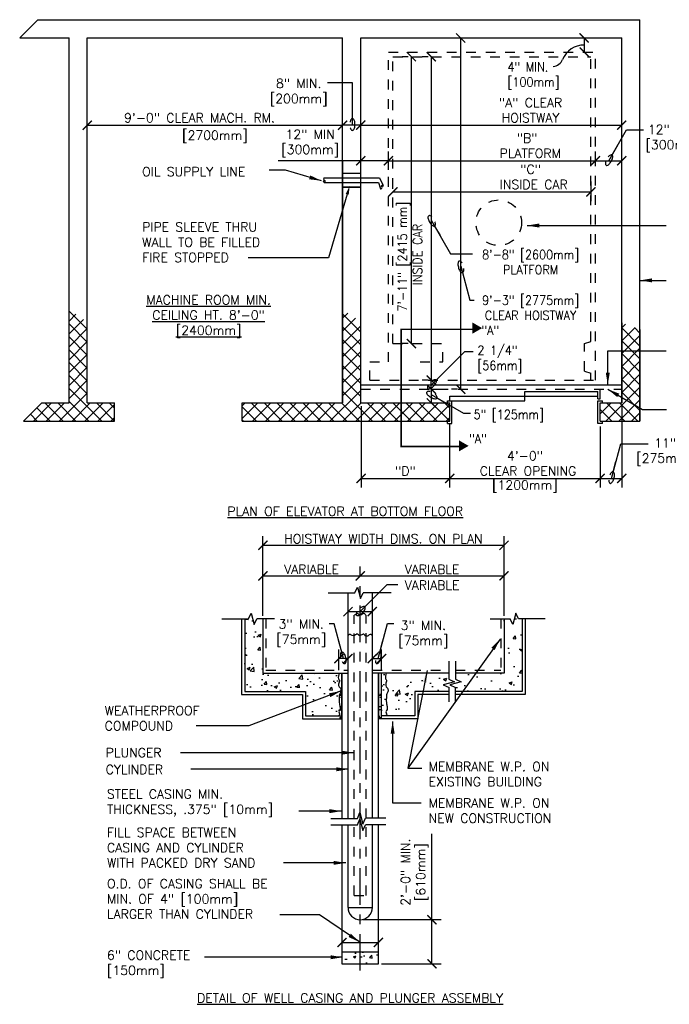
# Model space of a CAD drawing. Header units: inches. Extents: x 1 to 15.2, y 0.4 to 10.6.
# Tile 1 of 2: x 1 to 7.7, y 0.4 to 10.6. Entities that reach past the tile are written whole.
import ezdxf
from ezdxf.enums import TextEntityAlignment as Align

# ---------------------------------------------------------------- set-up
doc = ezdxf.new("R2010")
doc.units = ezdxf.units.IN
doc.header["$LTSCALE"] = 0.5
doc.header["$MEASUREMENT"] = 0
doc.header["$PDSIZE"] = -1
doc.linetypes.add('CENTER2', pattern=[1.125, 0.75, -0.125, 0.125, -0.125])
doc.linetypes.add('HIDDEN2', pattern=[0.1875, 0.125, -0.0625])
doc.layers.get('Defpoints').update_dxf_attribs({"color": 2})
for name, color, linetype in [('A-DETL-DIMS', 2, 'Continuous'), ('A-DETL-HEVY', 5, 'Continuous'), ('A-DETL-MEDM', 4, 'Continuous'), ('A-DETL-PATT', 8, 'Continuous'), ('A-DETL-TEXT', 2, 'Continuous')]:
    doc.layers.add(name, color=color, linetype=linetype)
doc.styles.add('Romans', font='romans.shx')
doc.dimstyles.new('VA-Dims', dxfattribs={"dimtxt": 0.09375, "dimasz": 0.09375, "dimexe": 0.09375, "dimexo": 0.03125, "dimgap": 0.02, "dimtad": 1, "dimdec": 5, "dimzin": 0, "dimdsep": 46, "dimlunit": 4, "dimtxsty": 'Romans', "dimblk": 'ARCHTICK', "dimcen": 0.09375, "dimclrd": 256, "dimclre": 256, "dimclrt": 256, "dimadec": 0, "dimazin": 0, "dimtfac": 1, "dimtdec": 5, "dimtofl": 0, "dimtmove": 0, "dimatfit": 3, "dimfxl": 0, "dimfrac": 2, "dimtolj": 1, "dimtzin": 0, "dimlwd": -1, "dimlwe": -1, "dimarcsym": 0})
doc.dimstyles.new('VA-Lead', dxfattribs={"dimtxt": 0.09375, "dimasz": 0.125, "dimexe": 0.125, "dimexo": 0.03125, "dimgap": 0.02, "dimtad": 1, "dimdec": 5, "dimzin": 0, "dimdsep": 46, "dimlunit": 4, "dimtxsty": 'Romans', "dimcen": 0.125, "dimclrd": 256, "dimclre": 256, "dimclrt": 256, "dimadec": 0, "dimazin": 0, "dimtfac": 1, "dimtdec": 5, "dimtofl": 0, "dimtmove": 0, "dimatfit": 3, "dimfxl": 0, "dimfrac": 2, "dimtolj": 1, "dimtzin": 0, "dimlwd": -1, "dimlwe": -1, "dimarcsym": 0})
doc.dimstyles.new('VA-Loop', dxfattribs={"dimtxt": 0.09375, "dimasz": 0.18, "dimexe": 0.125, "dimexo": 0.0625, "dimgap": 0.09, "dimtad": 0, "dimtih": 1, "dimtoh": 1, "dimdec": 4, "dimzin": 0, "dimdsep": 46, "dimtxsty": 'Romans', "dimblk": 'ARCHTICK', "dimcen": 0.09, "dimclrd": 256, "dimclre": 256, "dimclrt": 256, "dimadec": 0, "dimazin": 0, "dimtfac": 1, "dimtdec": 4, "dimtofl": 0, "dimtmove": 0, "dimatfit": 3, "dimldrblk": 'dimloop1', "dimfxl": 0, "dimtolj": 1, "dimtzin": 0, "dimlwd": -1, "dimlwe": -1, "dimarcsym": 0})
pattern_1 = [(45, (-27.8334, -3.95502), (-0.06629126, 0.06629126), []), (135, (-27.8334, -3.95502), (-0.06629126, -0.06629126), [])]
pattern_2 = [(50, (0.77756, 0.49922), (0.336216, -0.029415), [0.035156, -0.386719]), (355, (0.77756, 0.4992), (-0.06504, 0.35259), [0.028125, -0.309375]), (100.4514, (0.80558, 0.49676), (0.271176, 0.323175), [0.029878, -0.32866]), (46.184, (0.77756, 0.59297), (0.50027, -0.077587), [0.052734, -0.580078]), (96.636, (0.81925, 0.5865), (0.438123, 0.456618), [0.044817, -0.49299]), (351.184, (0.77756, 0.59297), (0.438123, 0.45662), [0.042188, -0.464062]), (21, (0.82444, 0.56953), (0.2798, -0.188728), [0.035156, -0.386719]), (326, (0.82444, 0.56953), (0.114054, 0.339914), [0.028125, -0.309375]), (71.4514, (0.84775, 0.5538), (0.393854, 0.151186), [0.029878, -0.32866]), (37.5, (0.77756, 0.49922), (0.0057, 0.156044), [0, -0.305625, 0, -0.3140625, 0, -0.310547]), (7.5, (0.77756, 0.49922), (0.123314, 0.1848805), [0, -0.1790625, 0, -0.2985937, 0, -0.1183594]), (327.5, (0.67303, 0.49922), (0.2502293, -0.0105726), [0, -0.1171875, 0, -0.365625, 0, -0.485156]), (317.5, (0.62615, 0.49922), (0.2733685, 0.046924), [0, -0.152344, 0, -0.2428125, 0, -0.344531])]

# ---------------------------------------------------------------- blocks, each defined once
blk = doc.blocks.new('_ArchTick')
at = {"color": 0, "linetype": 'ByBlock', "const_width": 0.15}
blk.add_lwpolyline([(-0.5, -0.5), (0.5, 0.5)], dxfattribs=at)
blk = doc.blocks.new('*D2')
at = {"layer": 'A-DETL-DIMS'}
for p, q in [((1.67, 9.505), (1.67, 9.568)), ((4.295, 9.359), (4.295, 9.568)), ((1.67, 9.474), (4.295, 9.474))]:
    blk.add_line(p, q, dxfattribs=at)
at = {"layer": 'Defpoints', "color": 0}
for p in [(1.67, 9.474), (4.295, 9.474), (4.295, 9.328)]:
    blk.add_point(p, dxfattribs=at)
at = {"layer": 'A-DETL-DIMS', "xscale": 0.09375, "yscale": 0.09375, "zscale": 0.09375, "rotation": 180}
blk.add_blockref('_ArchTick', (1.67, 9.474), dxfattribs=at)
at = {"layer": 'A-DETL-DIMS', "xscale": 0.09375, "yscale": 0.09375, "zscale": 0.09375}
blk.add_blockref('_ArchTick', (4.295, 9.474), dxfattribs=at)
at = {"layer": 'A-DETL-DIMS', "insert": (2.824, 9.55), "char_height": 0.09375, "attachment_point": 5, "style": 'Romans'}
blk.add_mtext('\\A1;9\'-0" CLEAR MACH. RM.', dxfattribs=at)
blk = doc.blocks.new('*D3')
at = {"layer": 'A-DETL-DIMS'}
for p, q in [((4.482, 9.505), (4.482, 9.568)), ((7.165, 9.359), (7.165, 9.568)), ((4.482, 9.474), (7.165, 9.474))]:
    blk.add_line(p, q, dxfattribs=at)
at = {"layer": 'Defpoints', "color": 0}
for p in [(4.482, 9.474), (7.165, 9.474), (7.165, 9.328)]:
    blk.add_point(p, dxfattribs=at)
at = {"layer": 'A-DETL-DIMS', "xscale": 0.09375, "yscale": 0.09375, "zscale": 0.09375, "rotation": 180}
blk.add_blockref('_ArchTick', (4.482, 9.474), dxfattribs=at)
at = {"layer": 'A-DETL-DIMS', "xscale": 0.09375, "yscale": 0.09375, "zscale": 0.09375}
blk.add_blockref('_ArchTick', (7.165, 9.474), dxfattribs=at)
at = {"layer": 'A-DETL-DIMS', "insert": (6.228, 9.628), "char_height": 0.09375, "attachment_point": 5, "style": 'Romans'}
blk.add_mtext('\\A1;"A" CLEAR \\PHOISTWAY', dxfattribs=at)
blk = doc.blocks.new('*D4')
at = {"layer": 'A-DETL-DIMS'}
for p, q in [((4.766, 9.128), (4.766, 9.203)), ((4.766, 9.109), (6.896, 9.109)), ((6.896, 9.14), (6.896, 9.203))]:
    blk.add_line(p, q, dxfattribs=at)
at = {"layer": 'Defpoints', "color": 0}
for p in [(6.896, 9.109), (6.896, 9.109), (4.766, 9.097)]:
    blk.add_point(p, dxfattribs=at)
at = {"layer": 'A-DETL-DIMS', "xscale": 0.09375, "yscale": 0.09375, "zscale": 0.09375, "rotation": 180}
blk.add_blockref('_ArchTick', (4.766, 9.109), dxfattribs=at)
at = {"layer": 'A-DETL-DIMS', "xscale": 0.09375, "yscale": 0.09375, "zscale": 0.09375}
blk.add_blockref('_ArchTick', (6.896, 9.109), dxfattribs=at)
at = {"layer": 'A-DETL-DIMS', "insert": (6.193, 9.263), "char_height": 0.0938, "attachment_point": 5, "style": 'Romans'}
blk.add_mtext('\\A1;"B"\\P PLATFORM', dxfattribs=at)
blk = doc.blocks.new('*D5')
at = {"layer": 'A-DETL-DIMS'}
for p, q in [((4.813, 8.82), (4.813, 8.882)), ((6.849, 8.895), (6.849, 8.695)), ((4.813, 8.789), (6.849, 8.789))]:
    blk.add_line(p, q, dxfattribs=at)
at = {"layer": 'Defpoints', "color": 0}
for p in [(6.849, 8.927), (4.813, 8.789), (6.849, 8.789)]:
    blk.add_point(p, dxfattribs=at)
at = {"layer": 'A-DETL-DIMS', "xscale": 0.09375, "yscale": 0.09375, "zscale": 0.09375, "rotation": 180}
blk.add_blockref('_ArchTick', (4.813, 8.789), dxfattribs=at)
at = {"layer": 'A-DETL-DIMS', "xscale": 0.09375, "yscale": 0.09375, "zscale": 0.09375}
blk.add_blockref('_ArchTick', (6.849, 8.789), dxfattribs=at)
at = {"layer": 'A-DETL-DIMS', "insert": (6.228, 8.943), "char_height": 0.09375, "attachment_point": 5, "style": 'Romans'}
blk.add_mtext('\\A1;"C"\\P INSIDE CAR', dxfattribs=at)
blk = doc.blocks.new('*D6')
at = {"layer": 'A-DETL-DIMS'}
for p, q in [((4.971, 10.178), (4.909, 10.178)), ((5.002, 7.23), (5.002, 10.178)), ((4.971, 7.23), (4.909, 7.23))]:
    blk.add_line(p, q, dxfattribs=at)
at = {"layer": 'Defpoints', "color": 0}
for p in [(5.002, 10.178), (5.002, 10.178), (5.002, 7.23)]:
    blk.add_point(p, dxfattribs=at)
at = {"layer": 'A-DETL-DIMS', "xscale": 0.09375, "yscale": 0.09375, "zscale": 0.09375}
for p, rotation in [((5.002, 10.178), 90), ((5.002, 7.23), 270)]:
    blk.add_blockref('_ArchTick', p, dxfattribs=dict(at, rotation=rotation))
blk = doc.blocks.new('*D7')
at = {"layer": 'A-DETL-DIMS'}
for p, q in [((5.176, 10.178), (5.114, 10.178)), ((5.207, 10.178), (5.207, 6.855)), ((5.176, 6.855), (5.114, 6.855))]:
    blk.add_line(p, q, dxfattribs=at)
at = {"layer": 'Defpoints', "color": 0}
for p in [(5.207, 10.178), (5.207, 6.855), (5.207, 6.855)]:
    blk.add_point(p, dxfattribs=at)
at = {"layer": 'A-DETL-DIMS', "xscale": 0.09375, "yscale": 0.09375, "zscale": 0.09375}
for p, rotation in [((5.207, 10.178), 90), ((5.207, 6.855), 270)]:
    blk.add_blockref('_ArchTick', p, dxfattribs=dict(at, rotation=rotation))
blk = doc.blocks.new('*D8')
at = {"layer": 'A-DETL-DIMS'}
for p, q in [((4.486, 6.589), (4.486, 5.751)), ((5.396, 6.402), (5.396, 5.751)), ((4.486, 5.845), (5.396, 5.845))]:
    blk.add_line(p, q, dxfattribs=at)
at = {"layer": 'Defpoints', "color": 0}
for p in [(4.486, 6.62), (5.396, 6.433), (5.396, 5.845)]:
    blk.add_point(p, dxfattribs=at)
at = {"layer": 'A-DETL-DIMS', "xscale": 0.09375, "yscale": 0.09375, "zscale": 0.09375, "rotation": 180}
blk.add_blockref('_ArchTick', (4.486, 5.845), dxfattribs=at)
at = {"layer": 'A-DETL-DIMS', "xscale": 0.09375, "yscale": 0.09375, "zscale": 0.09375}
blk.add_blockref('_ArchTick', (5.396, 5.845), dxfattribs=at)
at = {"layer": 'A-DETL-DIMS', "insert": (4.941, 5.921), "char_height": 0.0938, "attachment_point": 5, "style": 'Romans'}
blk.add_mtext('\\A1;"D"', dxfattribs=at)
blk = doc.blocks.new('*D9')
at = {"layer": 'A-DETL-DIMS'}
for p, q in [((5.396, 6.402), (5.396, 5.751)), ((6.943, 6.378), (6.943, 5.751)), ((5.396, 5.845), (6.943, 5.845))]:
    blk.add_line(p, q, dxfattribs=at)
at = {"layer": 'Defpoints', "color": 0}
for p in [(5.396, 6.433), (6.943, 6.409), (6.943, 5.845)]:
    blk.add_point(p, dxfattribs=at)
at = {"layer": 'A-DETL-DIMS', "xscale": 0.09375, "yscale": 0.09375, "zscale": 0.09375, "rotation": 180}
blk.add_blockref('_ArchTick', (5.396, 5.845), dxfattribs=at)
at = {"layer": 'A-DETL-DIMS', "xscale": 0.09375, "yscale": 0.09375, "zscale": 0.09375}
blk.add_blockref('_ArchTick', (6.943, 5.845), dxfattribs=at)
at = {"layer": 'A-DETL-DIMS', "insert": (6.17, 5.999), "char_height": 0.09375, "attachment_point": 5, "style": 'Romans'}
blk.add_mtext('\\A1;4\'-0"\\P CLEAR OPENING', dxfattribs=at)
blk = doc.blocks.new('*D10')
at = {"layer": 'A-DETL-DIMS'}
for p, q in [((5.509, 10.37), (5.509, 6.761)), ((5.534, 10.37), (5.603, 10.37)), ((5.478, 6.761), (5.415, 6.761))]:
    blk.add_line(p, q, dxfattribs=at)
at = {"layer": 'Defpoints', "color": 0}
for p in [(5.503, 10.37), (5.509, 6.761), (5.509, 6.761)]:
    blk.add_point(p, dxfattribs=at)
at = {"layer": 'A-DETL-DIMS', "xscale": 0.09375, "yscale": 0.09375, "zscale": 0.09375}
for p, rotation in [((5.509, 10.37), 90), ((5.509, 6.761), 270)]:
    blk.add_blockref('_ArchTick', p, dxfattribs=dict(at, rotation=rotation))
blk = doc.blocks.new('*D16')
at = {"layer": 'A-DETL-DIMS'}
for p, q in [((3.476, 4.434), (3.476, 4.937)), ((4.476, 4.875), (4.476, 4.937)), ((3.476, 4.844), (4.476, 4.844))]:
    blk.add_line(p, q, dxfattribs=at)
at = {"layer": 'Defpoints', "color": 0}
for p in [(4.476, 4.844), (4.476, 4.844), (3.476, 4.402)]:
    blk.add_point(p, dxfattribs=at)
at = {"layer": 'A-DETL-DIMS', "xscale": 0.09375, "yscale": 0.09375, "zscale": 0.09375, "rotation": 180}
blk.add_blockref('_ArchTick', (3.476, 4.844), dxfattribs=at)
at = {"layer": 'A-DETL-DIMS', "xscale": 0.09375, "yscale": 0.09375, "zscale": 0.09375}
blk.add_blockref('_ArchTick', (4.476, 4.844), dxfattribs=at)
at = {"layer": 'A-DETL-DIMS', "insert": (3.976, 4.911), "char_height": 0.09375, "attachment_point": 5, "style": 'Romans'}
blk.add_mtext('\\A1;VARIABLE', dxfattribs=at)
blk = doc.blocks.new('*D17')
at = {"layer": 'A-DETL-DIMS'}
for p, q in [((4.476, 4.875), (4.476, 4.937)), ((5.955, 4.434), (5.955, 4.937)), ((4.476, 4.844), (5.955, 4.844))]:
    blk.add_line(p, q, dxfattribs=at)
at = {"layer": 'Defpoints', "color": 0}
for p in [(4.476, 4.844), (5.955, 4.844), (5.955, 4.402)]:
    blk.add_point(p, dxfattribs=at)
at = {"layer": 'A-DETL-DIMS', "xscale": 0.09375, "yscale": 0.09375, "zscale": 0.09375, "rotation": 180}
blk.add_blockref('_ArchTick', (4.476, 4.844), dxfattribs=at)
at = {"layer": 'A-DETL-DIMS', "xscale": 0.09375, "yscale": 0.09375, "zscale": 0.09375}
blk.add_blockref('_ArchTick', (5.955, 4.844), dxfattribs=at)
at = {"layer": 'A-DETL-DIMS', "insert": (5.215, 4.911), "char_height": 0.09375, "attachment_point": 5, "style": 'Romans'}
blk.add_mtext('\\A1;VARIABLE', dxfattribs=at)
blk = doc.blocks.new('*D18')
at = {"layer": 'A-DETL-DIMS'}
for p, q in [((3.476, 4.434), (3.476, 5.251)), ((5.955, 4.434), (5.955, 5.251)), ((3.476, 5.158), (5.955, 5.158))]:
    blk.add_line(p, q, dxfattribs=at)
at = {"layer": 'Defpoints', "color": 0}
for p in [(5.955, 5.158), (3.476, 4.402), (5.955, 4.402)]:
    blk.add_point(p, dxfattribs=at)
at = {"layer": 'A-DETL-DIMS', "xscale": 0.09375, "yscale": 0.09375, "zscale": 0.09375, "rotation": 180}
blk.add_blockref('_ArchTick', (3.476, 5.158), dxfattribs=at)
at = {"layer": 'A-DETL-DIMS', "xscale": 0.09375, "yscale": 0.09375, "zscale": 0.09375}
blk.add_blockref('_ArchTick', (5.955, 5.158), dxfattribs=at)
at = {"layer": 'A-DETL-DIMS', "insert": (4.715, 5.225), "char_height": 0.09375, "attachment_point": 5, "style": 'Romans'}
blk.add_mtext('\\A1;HOISTWAY WIDTH DIMS. ON PLAN', dxfattribs=at)
blk = doc.blocks.new('dimloop1')
blk.add_line((-0.383, 0), (-1, 0))
blk.add_lwpolyline([(0.15, -0.121, 0.038212), (0.207, -0.1, 0.102096), (0.278, -0.047, 0.184921), (0.296, 0, 0.184921), (0.278, 0.047, 0.102096), (0.207, 0.099, 0.060952), (0.115, 0.129, 0.047258), (-0.008, 0.14), (-0.078, 0.14, 0.047258), (-0.202, 0.129, 0.060952), (-0.294, 0.099, 0.102096), (-0.365, 0.047, 0.184921), (-0.383, 0, 0.184921), (-0.365, -0.047, 0.102096), (-0.294, -0.1, 0.060952), (-0.202, -0.129, 0.011023), (-0.173, -0.134, 0.047258)], format="xyb")
blk = doc.blocks.new('*D20')
at = {"layer": 'A-DETL-DIMS'}
for p, q in [((4.482, 9.109), (3.632, 9.109)), ((4.482, 9.014), (4.482, 9.203)), ((4.766, 9.109), (4.482, 9.109)), ((4.766, 9.014), (4.766, 9.203))]:
    blk.add_line(p, q, dxfattribs=at)
at = {"layer": 'Defpoints', "color": 0}
for p in [(4.482, 9.109), (4.482, 8.983), (4.766, 8.983)]:
    blk.add_point(p, dxfattribs=at)
at = {"layer": 'A-DETL-DIMS', "xscale": 0.09375, "yscale": 0.09375, "zscale": 0.09375, "rotation": 180}
blk.add_blockref('_ArchTick', (4.482, 9.109), dxfattribs=at)
at = {"layer": 'A-DETL-DIMS', "xscale": 0.09375, "yscale": 0.09375, "zscale": 0.09375}
blk.add_blockref('_ArchTick', (4.766, 9.109), dxfattribs=at)
at = {"layer": 'A-DETL-DIMS', "insert": (3.962, 9.287), "char_height": 0.09375, "attachment_point": 5, "style": 'Romans'}
blk.add_mtext('\\A1;12" MIN\\P[300mm]', dxfattribs=at)
blk = doc.blocks.new('*D23')
at = {"layer": 'A-DETL-DIMS'}
for p, q in [((5.214, 1.312), (5.214, 2.195)), ((4.507, 1.312), (5.308, 1.312)), ((5.214, 0.858), (5.214, 1.312)), ((4.695, 0.858), (5.308, 0.858))]:
    blk.add_line(p, q, dxfattribs=at)
at = {"layer": 'Defpoints', "color": 0}
for p in [(4.476, 1.312), (5.214, 1.312), (4.664, 0.858)]:
    blk.add_point(p, dxfattribs=at)
at = {"layer": 'A-DETL-DIMS', "xscale": 0.09375, "yscale": 0.09375, "zscale": 0.09375}
for p, rotation in [((5.214, 1.312), 90), ((5.214, 0.858), 270)]:
    blk.add_blockref('_ArchTick', p, dxfattribs=dict(at, rotation=rotation))
at = {"layer": 'A-DETL-DIMS', "insert": (5.036, 1.8), "char_height": 0.09375, "attachment_point": 5, "rotation": 90, "style": 'Romans'}
blk.add_mtext('\\A1;2\'-0" MIN.\\P[610mm]', dxfattribs=at)

msp = doc.modelspace()

# ---------------------------------------------------------------- hatches: boundary and pattern name
at = {"layer": 'A-DETL-PATT'}
h = msp.add_hatch(dxfattribs=at)
h.set_pattern_fill('ANSI37', color=256, scale=0.75, style=0)
h.set_pattern_definition(pattern_1)
h.paths.add_polyline_path([(1.669837, 7.45475), (1.669837, 6.620374), (1.951087, 6.620374), (1.951087, 6.432874), (1.482337, 6.432874), (1.013587, 6.432874), (1.201087, 6.620374), (1.482337, 6.620374), (1.482337, 7.578492)])
h = msp.add_hatch(dxfattribs=at)
h.set_pattern_fill('ANSI37', color=256, scale=0.75, style=0)
h.set_pattern_definition(pattern_1)
h.paths.add_polyline_path([(4.294837, 7.578492), (4.482337, 7.45475), (4.482337, 6.620374), (5.396399, 6.620374), (5.396399, 6.432874), (3.263587, 6.432874), (3.263587, 6.620374), (4.294837, 6.620374)])
h = msp.add_hatch(dxfattribs=at)
h.set_pattern_fill('ANSI37', color=256, scale=0.75, style=0)
h.set_pattern_definition([(45, (0.40385, 0.23297), (-0.0662913, 0.0662913), []), (135, (0.40385, 0.23297), (-0.0662913, -0.0662913), [])])
h.paths.add_polyline_path([(6.943274, 6.432874), (6.943274, 6.620374), (7.165321, 6.620374), (7.165321, 7.442876), (7.352821, 7.373908), (7.352821, 6.432874)])
h = msp.add_hatch(dxfattribs=at)
h.set_pattern_fill('AR-CONC', color=256, scale=0.046875, style=0)
h.set_pattern_definition(pattern_2)
h.paths.add_polyline_path([(3.476079, 4.402251), (3.288579, 4.400896), (3.288579, 3.657241), (3.913579, 3.657241), (3.913579, 3.407241), (4.257329, 3.407241), (4.257329, 3.844741), (3.476079, 3.844741)])
h = msp.add_hatch(dxfattribs=at)
h.set_pattern_fill('AR-CONC', color=256, scale=0.046875, style=0)
h.set_pattern_definition(pattern_2)
h.paths.add_polyline_path([(5.455085, 3.844741), (5.45644, 3.657241), (6.142251, 3.657241), (6.142251, 4.400896), (5.954751, 4.402251), (5.954751, 3.844741)])
h = msp.add_hatch(dxfattribs=at)
h.set_pattern_fill('AR-SAND', color=256, scale=0.03125, style=0)
h.set_pattern_definition([(37.5, (0.77756, 0.499216), (-0.00196854, 0.06021324), [0, -0.0475, 0, -0.053125, 0, -0.05078125]), (7.5, (0.77756, 0.49922), (0.0553055, 0.088192), [0, -0.025625, 0, -0.0428125, 0, -0.01640625]), (327.5, (0.739124, 0.499216), (0.09731693, 0.00017685), [0, -0.015625, 0, -0.05625, 0, -0.0734375]), (317.5, (0.73912, 0.49922), (0.0939415, 0.0274274), [0, -0.0078125, 0, -0.036875, 0, -0.0421875])])
h.paths.add_polyline_path([(4.288579, 3.844741), (4.288579, 3.375991), (4.257329, 3.375991), (4.257329, 3.844741)])
edge = h.paths.add_edge_path(flags=16)
edge.add_line((4.257329, 3.844741), (4.288579, 3.844741))
edge.add_line((4.288579, 3.407241), (4.288579, 3.844741))
h = msp.add_hatch(dxfattribs=at)
h.set_pattern_fill('AR-SAND', color=256, scale=0.03125, style=0)
h.set_pattern_definition([(142.5, (8.174596, 0.499216), (0.00196854, 0.06021324), [0, -0.0475, 0, -0.053125, 0, -0.05078125]), (172.5, (8.1746, 0.49922), (-0.0553055, 0.088192), [0, -0.025625, 0, -0.0428125, 0, -0.01640625]), (212.5, (8.213034, 0.499216), (-0.09731693, 0.00017685), [0, -0.015625, 0, -0.05625, 0, -0.0734375]), (222.5, (8.21303, 0.49922), (-0.0939415, 0.0274274), [0, -0.0078125, 0, -0.036875, 0, -0.0421875])])
h.paths.add_polyline_path([(4.663579, 3.844741), (4.663579, 3.375991), (4.694829, 3.375991), (4.694829, 3.844741)])
edge = h.paths.add_edge_path(flags=16)
edge.add_line((4.694829, 3.844741), (4.663579, 3.844741))
edge.add_line((4.663579, 3.407241), (4.663579, 3.844741))
h = msp.add_hatch(dxfattribs=at)
h.set_pattern_fill('AR-CONC', color=256, scale=0.046875, style=0)
h.set_pattern_definition(pattern_2)
h.paths.add_polyline_path([(5.388327, 3.844741), (5.389681, 3.657241), (5.038579, 3.657241), (5.038579, 3.407241), (4.694829, 3.407241), (4.694829, 3.844741)])
h = msp.add_hatch(dxfattribs=at)
h.set_pattern_fill('AR-CONC', color=256, scale=0.03125, style=0)
h.set_pattern_definition([(50, (0.77756, -0.30021), (0.224144, -0.01961), [0.023438, -0.257812]), (355, (0.77756, -0.30021), (-0.04336, 0.23506), [0.01875, -0.20625]), (100.4514, (0.79624, -0.30185), (0.180784, 0.21545), [0.019919, -0.219107]), (46.184, (0.77756, -0.2377), (0.333513, -0.051725), [0.035156, -0.38672]), (96.636, (0.80535, -0.24202), (0.292082, 0.304412), [0.029878, -0.32866]), (351.184, (0.77756, -0.2377), (0.292082, 0.304412), [0.028125, -0.309375]), (21, (0.80881, -0.25334), (0.1865335, -0.125818), [0.023438, -0.257812]), (326, (0.8088, -0.25334), (0.076036, 0.22661), [0.01875, -0.20625]), (71.4514, (0.82436, -0.26382), (0.26257, 0.100791), [0.019919, -0.219107]), (37.5, (0.77756, -0.30021), (0.0038, 0.1040293), [0, -0.20375, 0, -0.209375, 0, -0.2070312]), (7.5, (0.77756, -0.30021), (0.0822092, 0.1232537), [0, -0.119375, 0, -0.1990625, 0, -0.0789062]), (327.5, (0.70787, -0.30021), (0.1668195, -0.0070484), [0, -0.078125, 0, -0.24375, 0, -0.3234375]), (317.5, (0.67662, -0.30021), (0.1822457, 0.031283), [0, -0.1015625, 0, -0.161875, 0, -0.2296875])])
h.paths.add_polyline_path([(4.663579, 0.982813), (4.288579, 0.982813), (4.288579, 0.857813), (4.663579, 0.857813)])
at = {"layer": 'A-DETL-TEXT'}
for points in [[(5.73, 7.389496), (5.629825, 7.447332), (5.629825, 7.33166)], [(5.590572, 6.179425), (5.490397, 6.237261), (5.490397, 6.121589)]]:
    msp.add_hatch(color=256, dxfattribs=at).paths.add_polyline_path(points)

# ---------------------------------------------------------------- linework, layer by layer
at = {"layer": 'A-DETL-DIMS'}
for p, q in [((6.779004, 10.370374), (6.779004, 10.224649)), ((4.482337, 9.474139), (4.294837, 9.474139)), ((6.895837, 9.108868), (7.165321, 9.108868)), ((5.17621, 6.854749), (5.11371, 6.854749)), ((5.20746, 6.760999), (5.20746, 6.854749)), ((5.20746, 6.760999), (5.30121, 6.760999)), ((5.20746, 6.760999), (5.20746, 6.620374)), ((7.165321, 6.589124), (7.165321, 5.751201)), ((6.943274, 5.844951), (7.165321, 5.844951)), ((4.351079, 4.476786), (4.601079, 4.476786)), ((4.257329, 3.875991), (4.257329, 4.088085)), ((4.694829, 3.875991), (4.694829, 4.088085)), ((4.351079, 3.994335), (4.257329, 3.994335)), ((4.601079, 3.994335), (4.694829, 3.994335)), ((4.288579, 1.07747), (4.663579, 1.07747))]:
    msp.add_line(p, q, dxfattribs=at)
for centre, radius, start, end in [((6.778419, 10.058846), 0.238666, 89.8596941, 157.8733583), ((6.449521, 10.192577), 0.116381, 275.8398254, 337.8733583)]:
    msp.add_arc(centre, radius, start, end, dxfattribs=at)
at = {"layer": 'A-DETL-MEDM'}
for p, q in [((1.162457, 10.557874), (0.974957, 10.370374)), ((1.162457, 10.557874), (7.352821, 10.557874)), ((7.352821, 6.432874), (7.352821, 10.557874)), ((0.974957, 10.370374), (1.482337, 10.370374)), ((1.482337, 6.620374), (1.482337, 10.370374)), ((1.669837, 6.620374), (1.669837, 10.370374)), ((1.669837, 10.370374), (4.294837, 10.370374)), ((4.294837, 6.620374), (4.294837, 10.370374)), ((4.482337, 6.620374), (4.482337, 10.370374)), ((4.482337, 10.370374), (7.165321, 10.370374)), ((4.482337, 9.245374), (4.482337, 10.370374)), ((7.165321, 6.620374), (7.165321, 10.370374)), ((4.294837, 9.104749), (4.294837, 6.620374)), ((4.482337, 6.620374), (4.482337, 9.104749)), ((4.107337, 8.932733), (4.294837, 8.932733)), ((4.107337, 8.932733), (4.294837, 8.932733)), ((4.294837, 8.979608), (4.482337, 8.979608)), ((4.294837, 8.979608), (4.482337, 8.979608)), ((4.294837, 8.932733), (4.482337, 8.932733)), ((4.482337, 8.932733), (4.663557, 8.932733)), ((4.482337, 8.932733), (4.676117, 8.932733)), ((4.676117, 8.932733), (4.709814, 8.860782)), ((4.107337, 8.885858), (4.294837, 8.885858)), ((4.294837, 8.885858), (4.482337, 8.885858)), ((4.294837, 8.838983), (4.482337, 8.838983)), ((4.482337, 8.838983), (4.294837, 8.838983)), ((4.482337, 8.885858), (4.663557, 8.885858)), ((4.663557, 8.885858), (4.686376, 8.820187)), ((7.165321, 7.442876), (7.165321, 6.620374)), ((7.352821, 7.373908), (7.352821, 6.432874)), ((4.482337, 6.807874), (7.165321, 6.807874)), ((5.396399, 6.690687), (6.919837, 6.690687)), ((5.396399, 6.643812), (5.396399, 6.690687)), ((6.169837, 6.643812), (6.169837, 6.737562)), ((6.169837, 6.737562), (6.919837, 6.737562)), ((6.919837, 6.662288), (6.919837, 6.737562)), ((6.943274, 6.662288), (6.943274, 6.760999)), ((1.201087, 6.620374), (1.013587, 6.432874)), ((1.201087, 6.620374), (1.482337, 6.620374)), ((1.669837, 6.620374), (1.951087, 6.620374)), ((1.951087, 6.432874), (1.951087, 6.620374)), ((3.263587, 6.432874), (3.263587, 6.620374)), ((3.263587, 6.620374), (4.294837, 6.620374)), ((4.482337, 6.620374), (5.396399, 6.620374)), ((5.372962, 6.643812), (5.419837, 6.643812)), ((5.372962, 6.620374), (5.372962, 6.643812)), ((5.396399, 6.643812), (6.169837, 6.643812)), ((5.396399, 6.432874), (5.396399, 6.620374)), ((5.419837, 6.409437), (5.419837, 6.643812)), ((6.919837, 6.662288), (6.943274, 6.662288)), ((6.919837, 6.409437), (6.919837, 6.643812)), ((6.919837, 6.643812), (6.966712, 6.643812)), ((6.943274, 6.620374), (7.165321, 6.620374)), ((6.943274, 6.432874), (6.943274, 6.620374)), ((6.966712, 6.620374), (6.966712, 6.643812)), ((1.013587, 6.432874), (1.482337, 6.432874)), ((1.482337, 6.432874), (1.951087, 6.432874)), ((3.263587, 6.432874), (5.396399, 6.432874)), ((5.372962, 6.409437), (5.372962, 6.432874)), ((5.372962, 6.409437), (5.419837, 6.409437)), ((6.966712, 6.409437), (6.919837, 6.409437)), ((6.943274, 6.432874), (7.352821, 6.432874)), ((6.966712, 6.409437), (6.966712, 6.432874)), ((4.351079, 2.352302), (4.351079, 4.668318)), ((4.601079, 2.353656), (4.601079, 4.669672)), ((3.257329, 4.400896), (3.257329, 3.625991)), ((3.288579, 4.400896), (3.288579, 3.657241)), ((3.476079, 4.402251), (3.476079, 3.844741)), ((5.954751, 4.402251), (5.954751, 3.844741)), ((6.142251, 4.400896), (6.142251, 3.657241)), ((6.173501, 4.400896), (6.173501, 3.625991)), ((3.476079, 3.844741), (4.351079, 3.844741)), ((4.257329, 3.844741), (4.288579, 3.844741)), ((4.257329, 3.844741), (4.288579, 3.844741)), ((4.288579, 3.407241), (4.288579, 3.844741)), ((4.288579, 3.844741), (4.288579, 3.375991)), ((5.388327, 3.844741), (4.601079, 3.844741)), ((4.663579, 2.353656), (4.663579, 3.844741)), ((4.663579, 3.844741), (4.663579, 3.375991)), ((4.694829, 3.844741), (4.663579, 3.844741)), ((4.694829, 3.844741), (4.663579, 3.844741)), ((4.663579, 3.407241), (4.663579, 3.844741)), ((4.694829, 3.375991), (4.694829, 3.844741)), ((5.954751, 3.844741), (5.455085, 3.844741)), ((3.288579, 3.657241), (3.913579, 3.657241)), ((3.913579, 3.657241), (3.913579, 3.407241)), ((5.038579, 3.657241), (5.038579, 3.407241)), ((5.389681, 3.657241), (5.038579, 3.657241)), ((6.142251, 3.657241), (5.45644, 3.657241)), ((3.257329, 3.625991), (3.882329, 3.625991)), ((3.882329, 3.625991), (3.882329, 3.375991)), ((5.069829, 3.625991), (5.069829, 3.375991)), ((5.389681, 3.625991), (5.069829, 3.625991)), ((6.173501, 3.625991), (5.45644, 3.625991)), ((3.882329, 3.375991), (4.288579, 3.375991)), ((3.913579, 3.407241), (4.288579, 3.407241)), ((4.257329, 3.375991), (4.288579, 3.375991)), ((4.288579, 3.407241), (4.288579, 2.352302)), ((4.694829, 3.375991), (4.663579, 3.375991)), ((5.069829, 3.375991), (4.663579, 3.375991)), ((5.038579, 3.407241), (4.694829, 3.407241)), ((4.288579, 2.285543), (4.288579, 0.857813)), ((4.351079, 1.436543), (4.351079, 2.285543)), ((4.601079, 1.436543), (4.601079, 2.286898)), ((4.663579, 0.857813), (4.663579, 2.286898)), ((4.351079, 1.436543), (4.601079, 1.436543)), ((4.288579, 0.982813), (4.663579, 0.982813)), ((4.288579, 0.982813), (4.288579, 0.857813)), ((4.663579, 0.857813), (4.663579, 0.982813)), ((4.288579, 0.857813), (4.663579, 0.857813)), ((4.288579, 0.857813), (4.663579, 0.857813))]:
    msp.add_line(p, q, dxfattribs=at)
at = {"layer": 'A-DETL-MEDM', "linetype": 'HIDDEN2'}
for p, q in [((4.766411, 10.224649), (6.895837, 10.224649)), ((4.766411, 7.042249), (4.766411, 10.224649)), ((6.895837, 6.854749), (6.895837, 10.224649)), ((4.813286, 7.229749), (4.813286, 10.177774)), ((4.813286, 10.177774), (6.848962, 10.177774)), ((6.848962, 7.253187), (6.848962, 10.177774)), ((4.813286, 7.229749), (5.325525, 7.229749)), ((5.325525, 7.042249), (5.325525, 7.229749)), ((6.78132, 7.229749), (6.848962, 7.253187)), ((6.78132, 6.948499), (6.78132, 7.229749)), ((4.576087, 6.854749), (4.576087, 7.042249)), ((4.576087, 7.042249), (4.766411, 7.042249)), ((5.091712, 7.042249), (5.325525, 7.042249)), ((6.78132, 6.948499), (6.848962, 6.925062)), ((6.848962, 6.854749), (6.848962, 6.925062)), ((4.576087, 6.854749), (6.895837, 6.854749)), ((4.482337, 6.760999), (7.165321, 6.760999)), ((3.507329, 4.402251), (3.507329, 3.875991)), ((4.413579, 2.352302), (4.413579, 4.440075)), ((4.538579, 2.353656), (4.538579, 4.436788)), ((5.923501, 4.402251), (5.923501, 3.875991)), ((3.507329, 3.875991), (4.351079, 3.875991)), ((4.601079, 3.875991), (5.388327, 3.875991)), ((5.455085, 3.875991), (5.923501, 3.875991)), ((4.413579, 1.561543), (4.413579, 2.285543)), ((4.538579, 1.561543), (4.538579, 2.286898)), ((4.413579, 1.561543), (4.538579, 1.561543))]:
    msp.add_line(p, q, dxfattribs=at)
at = {"layer": 'A-DETL-MEDM', "linetype": 'CENTER2'}
msp.add_line((4.476079, 0.789409), (4.476079, 4.940866), dxfattribs=at)
at = {"layer": 'A-DETL-MEDM', "linetype": 'HIDDEN2'}
msp.add_circle((5.900306, 8.471937), 0.234375, dxfattribs=at)
at = {"layer": 'A-DETL-MEDM'}
msp.add_arc((4.476079, 1.436543), 0.125, 180, 0, dxfattribs=at)
for centre, major_axis, start_param, end_param in [((4.107337, 8.921014), (0, 0.011719), 0, 3.141592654), ((4.692236, 8.830336), (0.005859, 0.010149), 3.141592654, 6.283185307), ((4.703954, 8.850634), (-0.005859, -0.010149), 3.141592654, 6.283185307)]:
    msp.add_ellipse(centre, major_axis=major_axis, ratio=0.586017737, start_param=start_param, end_param=end_param, dxfattribs=at)
for centre, major_axis in [((4.107337, 8.897577), (0, 0.011719)), ((4.703954, 8.850634), (0.005859, 0.010149))]:
    msp.add_ellipse(centre, major_axis=major_axis, ratio=0.586017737, dxfattribs=at)
for points, knots in [([(4.538579, 4.436788), (4.536773, 4.437567), (4.530403, 4.441771), (4.524748, 4.461498), (4.498562, 4.452412), (4.481693, 4.438837), (4.462696, 4.446106), (4.447531, 4.464228), (4.433916, 4.44395), (4.421145, 4.440329), (4.413579, 4.440075)], [0.0879604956, 0.0879604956, 0.0879604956, 0.0879604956, 0.0939404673, 0.1112609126, 0.1377710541, 0.1557934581, 0.1749121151, 0.1939187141, 0.2096507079, 0.2324677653, 0.2324677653, 0.2324677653, 0.2324677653]), ([(4.601079, 4.230742), (4.593105, 4.238864), (4.5785, 4.249958), (4.558841, 4.224041), (4.527109, 4.220868), (4.518701, 4.2502), (4.492515, 4.241114), (4.475647, 4.227539), (4.456649, 4.234808), (4.441485, 4.25293), (4.427687, 4.232381), (4.405454, 4.226456), (4.384764, 4.232173), (4.368779, 4.246942), (4.359172, 4.237802), (4.352187, 4.233368), (4.351079, 4.230742)], [0.0108765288, 0.0108765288, 0.0108765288, 0.0108765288, 0.0391157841, 0.0637063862, 0.0939404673, 0.1112609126, 0.1377710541, 0.1557934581, 0.1749121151, 0.1939187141, 0.2096507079, 0.2332383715, 0.2606498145, 0.2723976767, 0.2904200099, 0.2937736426, 0.2937736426, 0.2937736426, 0.2937736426]), ([(4.25877, 3.843153), (4.256788, 3.833804), (4.253007, 3.815969), (4.246874, 3.78873), (4.268347, 3.772851), (4.258168, 3.751255), (4.25346, 3.729952), (4.254328, 3.704483), (4.279964, 3.687653), (4.278127, 3.652309), (4.264173, 3.630434), (4.259647, 3.608461), (4.26218, 3.587014), (4.256644, 3.5595), (4.26403, 3.526509), (4.26797, 3.498339), (4.272359, 3.468779), (4.250267, 3.449948), (4.26315, 3.431312), (4.264507, 3.416077), (4.258304, 3.411167), (4.256142, 3.407693), (4.255886, 3.407241)], [0, 0, 0, 0, 0.0294921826, 0.05626812, 0.0739951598, 0.0970242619, 0.1160149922, 0.143106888, 0.1650158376, 0.2000912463, 0.2333733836, 0.2438763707, 0.2665329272, 0.2974970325, 0.3266262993, 0.3662466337, 0.3847838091, 0.4124256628, 0.4339320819, 0.4442305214, 0.4545344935, 0.4560277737, 0.4560277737, 0.4560277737, 0.4560277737]), ([(4.743519, 3.843153), (4.741537, 3.833804), (4.737756, 3.815969), (4.731623, 3.78873), (4.753096, 3.772851), (4.742917, 3.751255), (4.738209, 3.729952), (4.739077, 3.704483), (4.764713, 3.687653), (4.762876, 3.652309), (4.748922, 3.630434), (4.744396, 3.608461), (4.746929, 3.587014), (4.741393, 3.5595), (4.748779, 3.526509), (4.752719, 3.498339), (4.757108, 3.468779), (4.735016, 3.449948), (4.747898, 3.431312), (4.749256, 3.416077), (4.743053, 3.411167), (4.740891, 3.407693), (4.740635, 3.407241)], [0, 0, 0, 0, 0.0294921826, 0.05626812, 0.0739951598, 0.0970242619, 0.1160149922, 0.143106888, 0.1650158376, 0.2000912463, 0.2333733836, 0.2438763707, 0.2665329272, 0.2974970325, 0.3266262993, 0.3662466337, 0.3847838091, 0.4124256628, 0.4339320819, 0.4442305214, 0.4545344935, 0.4560277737, 0.4560277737, 0.4560277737, 0.4560277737])]:
    msp.add_open_spline(points, degree=3, knots=knots, dxfattribs=at)
at = {"layer": 'A-DETL-TEXT'}
for p, q in [((4.342833, 8.764097), (4.151456, 8.111278)), ((4.151456, 8.111278), (3.323249, 8.111278)), ((4.146583, 4.668318), (4.420459, 4.668318)), ((4.420459, 4.668318), (4.447718, 4.727466)), ((4.447718, 4.727466), (4.478442, 4.610524)), ((4.478442, 4.610524), (4.505701, 4.669672)), ((4.795719, 4.669672), (4.505701, 4.669672)), ((3.326709, 4.400896), (3.353968, 4.460045)), ((3.353968, 4.460045), (3.384692, 4.343102)), ((6.076861, 4.460045), (6.046138, 4.343102)), ((6.10412, 4.400896), (6.076861, 4.460045)), ((3.052833, 4.400896), (3.326709, 4.400896)), ((3.384692, 4.343102), (3.411951, 4.402251)), ((3.595957, 4.402251), (3.411951, 4.402251)), ((5.811867, 4.402251), (6.018879, 4.402251)), ((6.046138, 4.343102), (6.018879, 4.402251)), ((6.377996, 4.400896), (6.10412, 4.400896)), ((5.388327, 3.967479), (5.388327, 3.783223)), ((5.455085, 3.967479), (5.455085, 3.783223)), ((5.447475, 3.755963), (5.330533, 3.72524)), ((5.388327, 3.783223), (5.447475, 3.755963)), ((5.514234, 3.755963), (5.397291, 3.72524)), ((5.455085, 3.783223), (5.514234, 3.755963)), ((5.330533, 3.72524), (5.389681, 3.697981)), ((5.389681, 3.550715), (5.389681, 3.697981)), ((5.397291, 3.72524), (5.45644, 3.697981)), ((5.45644, 3.550715), (5.45644, 3.697981)), ((4.172843, 2.352302), (4.446719, 2.352302)), ((4.446719, 2.352302), (4.473978, 2.41145)), ((4.446719, 2.285543), (4.473978, 2.344692)), ((4.473978, 2.41145), (4.504701, 2.294508)), ((4.473978, 2.344692), (4.504701, 2.227749)), ((4.504701, 2.294508), (4.531961, 2.353656)), ((4.738972, 2.353656), (4.531961, 2.353656)), ((4.172843, 2.285543), (4.446719, 2.285543)), ((4.504701, 2.227749), (4.531961, 2.286898)), ((4.738972, 2.286898), (4.531961, 2.286898))]:
    msp.add_line(p, q, dxfattribs=at)
at = {"layer": 'A-DETL-TEXT', "const_width": 0.015625}
msp.add_lwpolyline([(5.655921, 7.376612), (4.897355, 7.376612), (4.897355, 6.172508), (5.50083, 6.172508)], dxfattribs=at)
at = {"layer": 'A-DETL-TEXT'}
msp.add_solid([(4.327839, 8.768493), (4.369207, 8.854061), (4.357827, 8.759702)], dxfattribs=at)

# ---------------------------------------------------------------- block references
at = {"layer": 'A-DETL-DIMS', "xscale": 0.09375, "yscale": 0.09375, "zscale": 0.09375}
for p, rotation in [((6.779004, 10.370374), 90), ((6.779004, 10.224649), 270), ((6.895837, 9.108868), 180), ((5.20746, 6.854749), 90), ((5.20746, 6.760999), 270), ((5.20746, 6.760999), 90), ((5.20746, 6.620374), 270), ((4.351079, 4.476786), 180), ((4.257329, 3.994335), 180), ((4.601079, 3.994335), 180), ((4.288579, 1.07747), 180)]:
    msp.add_blockref('_ArchTick', p, dxfattribs=dict(at, rotation=rotation))
for p in [(7.165321, 9.108868), (7.165321, 5.844951), (4.601079, 4.476786), (4.351079, 3.994335), (4.694829, 3.994335), (4.663579, 1.07747)]:
    msp.add_blockref('_ArchTick', p, dxfattribs=at)

# ---------------------------------------------------------------- texts
at = {"insert": (4.051662, 9.86113), "char_height": 0.09375, "attachment_point": 9, "style": 'Romans'}
msp.add_mtext('\\A1;', dxfattribs=at)
at = {"layer": 'A-DETL-DIMS', "style": 'Romans', "width": 0.9}
for s, p in [('4" MIN.', (5.990787, 10.026067)), ('[100mm]', (5.990787, 9.870895)), ('2 1/4"', (5.68105, 7.114842)), ('[56mm]', (5.68105, 6.958592)), ('5" [125mm]', (5.642227, 6.454767))]:
    msp.add_text(s, height=0.09375, dxfattribs=at).set_placement(p)
for s, p in [('7\'-11" [2415 mm]', (4.95708, 8.123208)), ('INSIDE CAR', (5.112252, 8.145752))]:
    msp.add_text(s, height=0.09375, rotation=90, dxfattribs=at).set_placement(p, align=Align.CENTER)
for s, p in [('8\'-8" [2600mm]', (6.22821, 8.098181)), ('PLATFORM', (6.22821, 7.943009)), ('9\'-3" [2775mm]', (6.22821, 7.629012)), ('CLEAR HOISTWAY', (6.22821, 7.473839))]:
    msp.add_text(s, height=0.09375, dxfattribs=at).set_placement(p, align=Align.CENTER)
at = {"layer": 'A-DETL-DIMS', "char_height": 0.09375, "attachment_point": 5, "style": 'Romans'}
for s, insert in [('\\A1;8" MIN.\\P[200mm]', (3.843811, 9.810208)), ('\\A1;12" MIN.\\P[300mm]', (7.707306, 9.336595)), ('\\A1;11"\\P[275mm]', (7.611661, 6.115804)), ('\\A1;VARIABLE', (5.21581, 4.748151)), ('\\A1;3" MIN.\\P[75mm]', (3.870416, 4.255035)), ('\\A1;3" MIN.\\P[75mm]', (5.125192, 4.242713))]:
    msp.add_mtext(s, dxfattribs=dict(at, insert=insert))
at = {"layer": 'A-DETL-DIMS', "char_height": 0.09375, "width": 0.9375, "attachment_point": 2, "style": 'Romans'}
for s, insert in [('[2700mm]', (2.982337, 9.418143)), ('[1200mm]', (6.169837, 5.824091))]:
    msp.add_mtext(s, dxfattribs=dict(at, insert=insert))
at = {"layer": 'A-DETL-HEVY', "insert": (3.038281, 10.204038), "char_height": 0.09375, "attachment_point": 1, "style": 'Romans'}
msp.add_mtext('\\A1;', dxfattribs=at)
at = {"layer": 'A-DETL-TEXT', "style": 'Romans', "width": 0.9}
for p in [(5.723617, 7.320503), (5.596865, 6.207268)]:
    msp.add_text('"A"', height=0.09375, rotation=360, dxfattribs=at).set_placement(p)
at = {"layer": 'A-DETL-TEXT', "char_height": 0.09375, "style": 'Romans'}
for s, insert, width, attachment_point in [('OIL SUPPLY LINE', (2.234092, 9.043789), 1.20869458, 1), ('PIPE SLEEVE THRU WALL TO BE FILLED FIRE STOPPED', (2.234092, 8.474721), 1.42205707, 1), ('{\\LMACHINE ROOM MIN. CEILING HT. 8\'-0" [2400mm]}', (2.917479, 7.726228), 1.53542411, 2), ('{\\LPLAN OF ELEVATOR AT BOTTOM FLOOR}', (3.11084, 5.554742), 3.57939395, 1), ('WEATHERPROOF COMPOUND', (1.848669, 3.506872), 0.96428571, 1), ('PLUNGER', (1.859182, 3.0747), 0.54642857, 1), ('MEMBRANE W.P. ON EXISTING BUILDING', (5.179719, 2.931945), 1.40152449, 1), ('CYLINDER', (1.859182, 2.901405), 0.56651786, 1), ('STEEL CASING MIN. THICKNESS, .375" [10mm]', (1.872644, 2.649133), 1.97391051, 1), ('MEMBRANE W.P. ON NEW CONSTRUCTION', (5.179719, 2.557294), 1.61978543, 1), ('FILL SPACE BETWEEN CASING AND CYLINDER WITH PACKED DRY SAND', (1.872644, 2.254911), 1.88874735, 1), ('O.D. OF CASING SHALL BE MIN. OF 4" [100mm] LARGER THAN CYLINDER', (1.872644, 1.728715), 1.93660714, 1), ('6" CONCRETE [150mm]', (1.872644, 0.994379), 1.00262632, 1), ('{\\LDETAIL OF WELL CASING AND PLUNGER ASSEMBLY}', (2.799099, 0.55493), 3.90746416, 1)]:
    msp.add_mtext(s, dxfattribs=dict(at, insert=insert, width=width, attachment_point=attachment_point))

# ---------------------------------------------------------------- dimensions: what is measured, and where the dimension line sits
at = {"layer": 'A-DETL-DIMS'}
for base, p1, p2, picture, middle in [((5.508897, 6.760999), (5.503028, 10.370374), (5.508897, 6.760999), '*D10', (5.508897, 8.093515)), ((5.002331, 10.177774), (5.002331, 7.229749), (5.002331, 10.177774), '*D6', (5.002331, 8.127223)), ((5.20746, 6.854749), (5.20746, 10.177774), (5.20746, 6.854749), '*D7', (5.20746, 8.095948))]:
    dim = msp.add_linear_dim(base=base, p1=p1, p2=p2, angle=90, text=' ', dimstyle='VA-Dims', override={"dimpost": '\\X'}, dxfattribs=at)
    dim.commit()
    dim.dimension.update_dxf_attribs({"geometry": picture, "text_midpoint": middle, "dimtype": 160})
for base, p1, p2, text, picture, middle in [((4.294837, 9.474139), (1.669837, 9.474139), (4.294837, 9.328112), '9\'-0" CLEAR MACH. RM.', '*D2', (2.824195, 9.474139)), ((7.165321, 9.474139), (4.482337, 9.474139), (7.165321, 9.328112), '"A" CLEAR \\PHOISTWAY', '*D3', (6.228472, 9.474139)), ((4.482337, 9.108868), (4.766411, 8.982975), (4.482337, 8.982975), '12" MIN\\P[300mm]', '*D20', (3.962131, 9.108868)), ((6.895837, 9.108868), (4.766411, 9.097023), (6.895837, 9.108868), '"B"\\P PLATFORM', '*D4', (6.192806, 9.108868)), ((6.848962, 8.788685), (4.813286, 8.788685), (6.848962, 8.926585), '"C"\\P INSIDE CAR', '*D5', (6.228472, 8.788685))]:
    dim = msp.add_linear_dim(base=base, p1=p1, p2=p2, text=text, dimstyle='VA-Dims', override={"dimpost": '\\X'}, dxfattribs=at)
    dim.commit()
    dim.dimension.update_dxf_attribs({"geometry": picture, "text_midpoint": middle, "dimtype": 160})
for base, p1, p2, text, picture, middle in [((5.396399, 5.844951), (4.485528, 6.620374), (5.396399, 6.432874), '"D"', '*D8', (4.940963, 5.920754)), ((6.943274, 5.844951), (5.396399, 6.432874), (6.943274, 6.409437), '4\'-0"\\P CLEAR OPENING', '*D9', (6.169837, 5.998879)), ((5.954751, 5.157669), (3.476079, 4.402251), (5.954751, 4.402251), 'HOISTWAY WIDTH DIMS. ON PLAN', '*D18', (4.715415, 5.224544)), ((4.476079, 4.843741), (3.476079, 4.402251), (4.476079, 4.843741), 'VARIABLE', '*D16', (3.976079, 4.910616)), ((5.954751, 4.843741), (4.476079, 4.843741), (5.954751, 4.402251), 'VARIABLE', '*D17', (5.215415, 4.910616))]:
    dim = msp.add_linear_dim(base=base, p1=p1, p2=p2, text=text, dimstyle='VA-Dims', override={"dimpost": '\\X'}, dxfattribs=at)
    dim.commit()
    dim.dimension.update_dxf_attribs({"geometry": picture, "text_midpoint": middle})
dim = msp.add_linear_dim(base=(5.214321, 1.311543), p1=(4.663579, 0.857813), p2=(4.476079, 1.311543), angle=90, text='2\'-0" MIN.\\P[610mm]', dimstyle='VA-Dims', override={"dimpost": '\\X'}, dxfattribs=at)
dim.commit()
dim.dimension.update_dxf_attribs({"geometry": '*D23', "text_midpoint": (5.035839, 1.800293)})

# ---------------------------------------------------------------- leaders
for points in [[(4.396121, 9.474139), (4.396121, 9.908005), (4.141662, 9.908005)], [(7.031084, 9.108782), (7.21432, 9.426155), (7.39003, 9.426155)], [(5.207221, 8.497443), (5.405772, 8.153541), (5.630561, 8.153541)], [(5.509227, 8.026679), (5.603091, 7.676371), (5.648904, 7.676371)], [(5.208805, 6.806208), (5.551375, 7.148778), (5.638965, 7.148778)], [(5.206581, 6.705693), (5.538198, 6.514234), (5.610556, 6.514234)], [(7.059198, 5.845994), (7.154412, 6.201339), (7.43725, 6.201339)], [(4.476079, 4.476786), (4.754394, 4.755102), (4.862424, 4.755102)], [(4.304204, 3.994335), (4.208257, 4.352413), (4.158253, 4.352413)], [(4.659853, 3.994335), (4.756511, 4.355067), (4.82366, 4.355067)]]:
    msp.add_leader(points, dimstyle='VA-Loop', override={"dimgap": 0.09, "dimtad": 0}, dxfattribs=at)
at = {"layer": 'A-DETL-TEXT'}
for points in [[(4.076895, 8.903595), (3.707244, 9.01032), (3.540538, 9.01032)], [(6.191421, 8.442979), (7.620532, 8.442979)], [(7.352821, 7.879601), (7.621681, 7.879601)], [(7.021886, 6.807753), (7.021886, 7.156675), (7.621503, 7.156675)], [(7.021886, 6.76123), (7.379137, 6.551877), (7.625267, 6.551877)], [(5.914215, 4.194528), (4.96616, 2.869389)], [(5.165252, 3.872708), (4.96616, 2.869389), (5.108369, 2.869389)], [(4.279068, 3.661674), (3.331014, 3.301993), (2.790623, 3.301993)], [(4.809978, 3.34932), (4.809978, 2.513277), (5.103875, 2.513277)], [(4.411795, 3.0275), (2.629453, 3.0275)], [(4.354912, 2.857125), (2.733739, 2.857125)], [(4.285481, 2.426925), (3.843678, 2.426925)], [(4.326909, 1.895445), (3.688609, 1.895445)], [(4.471905, 1.080875), (4.057629, 1.360061), (3.650495, 1.360061)], [(4.295838, 0.925772), (2.87527, 0.925772)]]:
    msp.add_leader(points, dimstyle='VA-Lead', override={"dimtad": 0}, dxfattribs=at)

doc.saveas('drawing.dxf')
